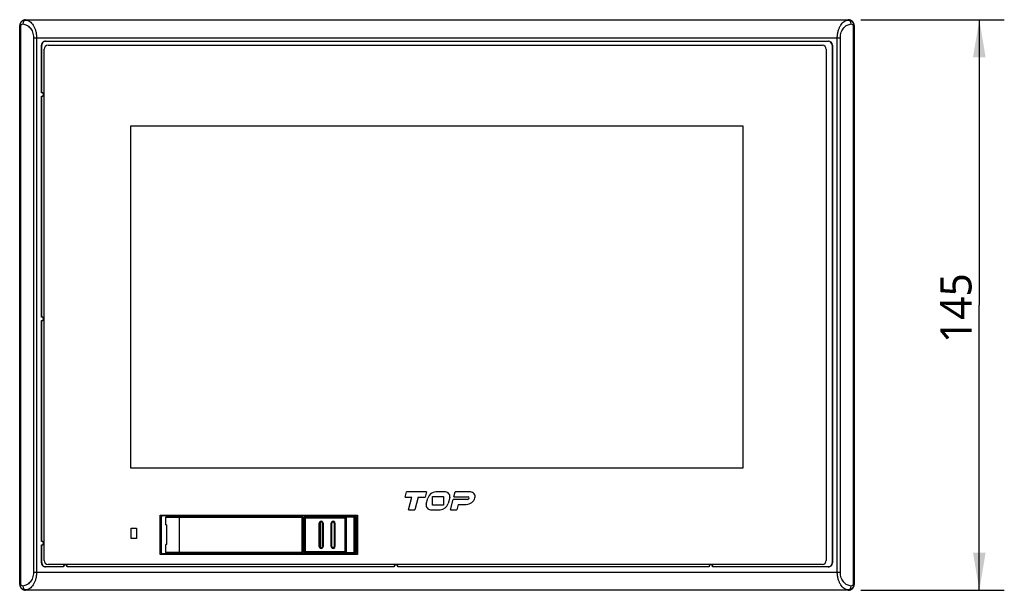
# Model space of a CAD drawing. Header units: inches. Extents: x 0 to 46.8, y 0 to 33.1.
# Tile 3 of 19: x 12.6 to 22.5, y 16.1 to 21.8. Entities that reach past the tile are written whole.
import ezdxf

# ---------------------------------------------------------------- set-up
doc = ezdxf.new("R2010")
doc.units = ezdxf.units.IN
doc.header["$LTSCALE"] = 2.572441
doc.header["$MEASUREMENT"] = 0
doc.layers.get('0').update_dxf_attribs({"linetype": 'CONTINUOUS'})
doc.layers.add('3D-TOPRW0701WD-SHAPE', color=7, linetype='CONTINUOUS')
doc.layers.add('TOPRW07-DIM', color=7, linetype='CONTINUOUS')
doc.styles.add('TEXTSTYLE_3', font='malgun.ttf')
doc.dimstyles.new('DIMSTYLE_3', dxfattribs={"dimtxt": 0.3125, "dimasz": 0.375, "dimexe": 0.125, "dimexo": 0.0625, "dimgap": 0.039062, "dimtad": 1, "dimdec": 1, "dimzin": 4, "dimdsep": 46, "dimtxsty": 'TEXTSTYLE_3', "dimblk": '_FILLED', "dimblk1": '_FILLED', "dimblk2": '_FILLED', "dimcen": 0.09, "dimadec": 5, "dimazin": 1, "dimtfac": 1, "dimtdec": 5, "dimtofl": 0, "dimtmove": 0, "dimatfit": 3, "dimldrblk": '_FILLED', "dimfxl": 1, "dimtolj": 1, "dimtzin": 4, "dimarcsym": 0})

# ---------------------------------------------------------------- blocks, each defined once
blk = doc.blocks.new('_FILLED')
at = {"color": 0, "linetype": 'BYBLOCK'}
blk.add_solid([(0, 0), (-1, 0.167), (-1, -0.167)], dxfattribs=at)
blk = doc.blocks.new('*D3')
at = {"layer": 'TOPRW07-DIM', "color": 2, "linetype": 'CONTINUOUS'}
for p, q in [((21.0181, 21.7988), (22.4536, 21.7988)), ((22.2036, 21.7988), (22.2036, 18.9444)), ((22.2036, 16.0901), (22.2036, 18.9444)), ((21.0181, 16.0901), (22.4536, 16.0901))]:
    blk.add_line(p, q, dxfattribs=at)
at = {"layer": 'TOPRW07-DIM', "color": 2, "linetype": 'CONTINUOUS', "xscale": 0.375, "yscale": 0.375, "zscale": 0.375}
for p, rotation in [((22.2036, 21.7988), 89.9999997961), ((22.2036, 16.0901), 269.9999997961)]:
    blk.add_blockref('_FILLED', p, dxfattribs=dict(at, rotation=rotation))
at = {"layer": 'TOPRW07-DIM', "color": 2, "linetype": 'CONTINUOUS', "insert": (21.813, 18.9134), "char_height": 0.3125, "width": 0.71875, "attachment_point": 2, "rotation": 90, "line_spacing_factor": 0.9, "style": 'TEXTSTYLE_3'}
blk.add_mtext('145', dxfattribs=at)

msp = doc.modelspace()

# ---------------------------------------------------------------- linework, layer by layer
at = {"layer": '3D-TOPRW0701WD-SHAPE', "color": 7, "linetype": 'CONTINUOUS'}
for p, q in [((12.668149, 21.795177), (12.664569, 21.798758)), ((12.664569, 21.798758), (20.893075, 21.798758)), ((12.666911, 21.795039), (12.66815, 21.795168)), ((20.889495, 21.795177), (12.668149, 21.795177)), ((20.893075, 21.798758), (20.889495, 21.795177)), ((20.889495, 21.795177), (20.890745, 21.79503)), ((12.605594, 16.149072), (12.605594, 21.739782)), ((12.605594, 21.739782), (12.608018, 21.73736)), ((12.608018, 21.73736), (12.608017, 16.151494)), ((12.617058, 21.73736), (12.608018, 21.73736)), ((12.617058, 16.151494), (12.617058, 21.73736)), ((20.949627, 21.737361), (20.940587, 21.737361)), ((20.940587, 21.737361), (20.940587, 16.151494)), ((20.949627, 21.737361), (20.952051, 21.739783)), ((20.949627, 16.151495), (20.949627, 21.737361)), ((20.952051, 21.739783), (20.952051, 16.149073)), ((12.743963, 21.618255), (12.743963, 16.2706)), ((12.743963, 21.618255), (20.813682, 21.618255)), ((12.774239, 21.618255), (12.774238, 16.2706)), ((12.865287, 21.582223), (12.86322, 21.584289)), ((12.86322, 21.584289), (20.694425, 21.584289)), ((12.865287, 21.582223), (20.692358, 21.582223)), ((20.694425, 21.584289), (20.692358, 21.582223)), ((20.783406, 16.2706), (20.783406, 21.618255)), ((20.813682, 16.2706), (20.813682, 21.618255)), ((12.824, 21.068223), (12.824, 21.54507)), ((12.824, 21.54507), (12.826066, 21.543002)), ((12.826066, 21.070412), (12.826066, 21.543002)), ((12.849688, 16.389309), (12.849688, 21.503483)), ((12.889059, 21.542853), (20.633153, 21.542853)), ((20.672523, 21.503483), (20.672523, 16.389309)), ((20.731578, 21.543002), (20.733645, 21.545069)), ((20.731578, 21.543002), (20.731578, 16.36554)), ((20.733645, 21.545069), (20.733645, 16.363469)), ((12.824, 18.824129), (12.824, 21.03323)), ((12.826066, 18.826317), (12.826066, 21.031042)), ((13.717799, 17.310569), (13.717799, 20.735766)), ((13.717799, 20.735766), (19.839846, 20.735766)), ((19.839846, 20.735766), (19.839846, 17.310569)), ((12.824, 16.580034), (12.824, 18.789136)), ((12.826066, 16.582223), (12.826066, 18.786947)), ((19.839846, 17.310569), (13.717799, 17.310569)), ((16.460604, 17.022191), (16.474469, 17.074)), ((16.674217, 17.074), (16.474469, 17.074)), ((16.674217, 17.074), (16.660321, 17.022191)), ((16.863952, 17.074), (16.767127, 17.074)), ((16.948941, 17.023931), (16.962298, 17.073888)), ((17.114842, 17.073888), (16.962298, 17.073888)), ((16.460604, 17.022191), (16.5294, 17.022191)), ((16.495821, 16.896825), (16.5294, 17.022191)), ((16.591992, 17.022191), (16.558413, 16.896825)), ((16.591992, 17.022191), (16.660321, 17.022191)), ((16.672067, 16.952573), (16.688404, 17.013584)), ((16.734807, 17.028397), (16.843958, 17.028397)), ((16.734807, 16.942418), (16.734807, 17.028397)), ((16.843958, 16.942418), (16.734807, 16.942418)), ((16.843958, 17.028397), (16.843958, 16.942418)), ((16.906735, 17.018246), (16.890386, 16.957229)), ((16.914833, 16.896825), (16.94242, 16.99971)), ((17.085971, 16.99971), (16.94242, 16.99971)), ((16.948941, 17.023931), (17.092298, 17.023931)), ((16.991713, 16.950038), (16.977445, 16.896825)), ((16.991713, 16.950038), (17.072741, 16.950038)), ((14.011106, 16.448364), (14.011106, 16.842065)), ((14.011106, 16.842065), (15.983547, 16.842065)), ((15.983547, 16.842065), (15.983547, 16.448364)), ((16.495821, 16.896825), (16.558413, 16.896825)), ((16.714851, 16.896825), (16.811666, 16.896825)), ((16.914833, 16.896825), (16.977445, 16.896825)), ((14.020141, 16.469235), (14.020141, 16.821194)), ((14.021447, 16.819889), (14.021447, 16.470541)), ((15.963548, 16.83694), (14.035887, 16.83694)), ((15.962242, 16.835634), (14.037192, 16.835634)), ((14.06605, 16.74364), (14.06605, 16.818443)), ((15.44024, 16.818443), (14.06605, 16.818443)), ((14.06605, 16.74364), (14.07661, 16.74364)), ((14.075396, 16.826317), (15.432366, 16.826317)), ((14.07661, 16.54679), (14.07661, 16.74364)), ((14.200082, 16.826317), (14.200082, 16.464112)), ((15.432366, 16.464112), (15.432366, 16.826049)), ((15.44024, 16.818443), (15.44024, 16.471986)), ((15.449009, 16.763651), (15.44024, 16.760459)), ((15.449351, 16.811929), (15.44976, 16.814984)), ((15.872991, 16.811929), (15.449351, 16.811929)), ((15.449351, 16.811929), (15.449351, 16.478501)), ((15.86118, 16.823739), (15.461162, 16.823739)), ((15.461162, 16.823739), (15.461162, 16.46669)), ((15.601942, 16.763324), (15.601657, 16.763307)), ((15.609811, 16.763325), (15.601942, 16.763325)), ((15.601942, 16.527105), (15.601942, 16.763324)), ((15.609811, 16.763325), (15.609811, 16.527105)), ((15.640742, 16.763325), (15.632873, 16.763325)), ((15.632873, 16.527105), (15.632873, 16.763325)), ((15.640742, 16.763325), (15.640742, 16.527106)), ((15.720052, 16.763324), (15.719767, 16.763307)), ((15.727921, 16.763325), (15.720052, 16.763325)), ((15.720052, 16.527105), (15.720052, 16.763324)), ((15.727921, 16.527105), (15.727921, 16.763325)), ((15.758853, 16.763325), (15.750983, 16.763325)), ((15.750983, 16.763325), (15.750983, 16.527105)), ((15.758853, 16.763325), (15.758853, 16.527105)), ((15.83394, 16.828286), (15.952051, 16.828286)), ((15.83394, 16.828286), (15.83394, 16.824059)), ((15.861181, 16.46669), (15.861181, 16.823739)), ((15.959925, 16.820412), (15.869979, 16.820412)), ((15.872991, 16.478501), (15.872991, 16.811929)), ((15.952051, 16.462144), (15.952051, 16.828017)), ((15.959925, 16.820412), (15.959925, 16.470018)), ((15.970115, 16.827762), (15.970115, 16.462668)), ((15.971421, 16.461362), (15.971421, 16.829067)), ((13.721736, 16.609782), (13.721736, 16.712144)), ((13.721736, 16.712144), (13.772917, 16.712144)), ((13.772917, 16.712144), (13.772917, 16.609782)), ((12.824, 16.363471), (12.824, 16.545041)), ((13.772917, 16.609782), (13.721736, 16.609782)), ((14.06605, 16.471986), (14.06605, 16.54679)), ((14.07661, 16.54679), (14.06605, 16.54679)), ((12.826066, 16.365539), (12.826066, 16.542853)), ((15.983547, 16.448364), (14.011106, 16.448364)), ((15.963548, 16.45349), (14.035887, 16.45349)), ((15.962242, 16.454795), (14.037192, 16.454795)), ((14.06605, 16.471986), (15.439971, 16.471986)), ((14.075396, 16.464112), (15.432366, 16.464112)), ((15.449014, 16.526792), (15.44024, 16.529979)), ((15.449351, 16.478501), (15.872991, 16.478501)), ((15.44976, 16.475446), (15.449351, 16.478501)), ((15.461162, 16.46669), (15.861181, 16.46669)), ((15.601657, 16.527105), (15.609811, 16.527105)), ((15.632873, 16.527105), (15.640742, 16.527105)), ((15.640742, 16.527106), (15.641027, 16.527123)), ((15.720052, 16.527105), (15.727921, 16.527105)), ((15.750983, 16.527105), (15.758853, 16.527105)), ((15.83394, 16.46669), (15.83394, 16.462144)), ((15.952051, 16.462144), (15.83394, 16.462144)), ((15.869979, 16.470018), (15.959656, 16.470018)), ((12.826066, 16.365536), (12.824, 16.363471)), ((20.633153, 16.349939), (12.889059, 16.349939)), ((20.733645, 16.363469), (20.731578, 16.365537)), ((12.743963, 16.2706), (20.813682, 16.2706)), ((12.863219, 16.324251), (12.865287, 16.326317)), ((13.04479, 16.324251), (12.863219, 16.324251)), ((13.042602, 16.326317), (12.86529, 16.326317)), ((16.351877, 16.324251), (13.079784, 16.324251)), ((16.349688, 16.326317), (13.081972, 16.326317)), ((19.501483, 16.324251), (16.38687, 16.324251)), ((19.499295, 16.326317), (16.389059, 16.326317)), ((20.694425, 16.324251), (19.536476, 16.324251)), ((20.692356, 16.326317), (19.538665, 16.326317)), ((20.692359, 16.326317), (20.694425, 16.324251)), ((12.608017, 16.151494), (12.605594, 16.149072)), ((12.608017, 16.151494), (12.617058, 16.151494)), ((20.940587, 16.151494), (20.949627, 16.151494)), ((20.952051, 16.149073), (20.949627, 16.151495)), ((12.66457, 16.090097), (12.668149, 16.093678)), ((20.893075, 16.090097), (12.66457, 16.090097)), ((12.668149, 16.093678), (12.6669, 16.093825)), ((12.668149, 16.093678), (20.889496, 16.093678)), ((20.890734, 16.093816), (20.889494, 16.093687)), ((20.889496, 16.093678), (20.893075, 16.090097))]:
    msp.add_line(p, q, dxfattribs=at)
for centre, radius, start, end in [((12.863169, 21.54512), 0.039169, 89.920966, 180.0773858), ((12.865239, 21.54305), 0.039173, 89.9305836, 180.0694166), ((12.889059, 21.503483), 0.03937, 89.9999998, 179.9999998), ((20.633153, 21.503483), 0.03937, 359.9999998, 89.9999998), ((12.826066, 21.050727), 0.017618, 263.2634261, 96.7367457), ((12.826066, 21.050727), 0.019685, 269.9999986, 90.0000206), ((12.826066, 18.806632), 0.017618, 263.2634261, 96.73675), ((12.826066, 18.806632), 0.019685, 269.9999986, 90.0000196), ((16.767127, 16.992504), 0.081496, 89.9999998, 165.0094451), ((16.863952, 17.029709), 0.044291, 345.0003964, 89.9999998), ((17.114842, 17.027902), 0.045986, 344.2655851, 89.9999998), ((16.714851, 16.941117), 0.044291, 165.0094451, 269.9999998), ((16.811666, 16.978321), 0.081496, 269.9999998, 345.0003964), ((17.072741, 17.039763), 0.089726, 269.9999998, 344.2655851), ((17.085971, 17.014984), 0.015274, 269.9999998, 359.9999998), ((17.092298, 17.014984), 0.008947, 359.9999998, 89.9999998), ((15.432366, 16.818443), 0.007874, 359.9999998, 89.9999998), ((15.621342, 16.763325), 0.0194, 359.9999919, 180.0045695), ((15.621342, 16.763325), 0.011531, 0.0000681, 179.9996165), ((15.739452, 16.763325), 0.0194, 359.9999919, 180.0045695), ((15.739452, 16.763325), 0.011531, 0.0001157, 179.9995325), ((15.861183, 16.811931), 0.011808, 359.9875799, 90.0124197), ((15.952051, 16.820412), 0.007874, 359.9999998, 89.9999998), ((12.826066, 16.562538), 0.017618, 263.2636029, 96.73675), ((12.826066, 16.562538), 0.019685, 270.0000028, 90.0000196), ((15.432366, 16.471986), 0.007874, 269.9999998, 359.9999998), ((15.621342, 16.527105), 0.0194, 179.9999919, 0.0045694), ((15.621342, 16.527105), 0.011531, 180.0000342, 359.9996165), ((15.739452, 16.527105), 0.0194, 179.9999978, 0.0000219), ((15.739452, 16.527105), 0.011531, 180.0000363, 0.000091), ((15.861183, 16.478498), 0.011808, 269.9875627, 0.0132776), ((15.952051, 16.470018), 0.007874, 269.9999998, 359.9999998), ((12.863169, 16.36342), 0.039169, 179.9208922, 270.0771132), ((12.865236, 16.365486), 0.039169, 179.9229002, 270.0791049), ((12.889059, 16.389309), 0.03937, 179.9999998, 269.9999998), ((20.633153, 16.389309), 0.03937, 269.9999998, 359.9999998), ((20.692409, 16.365486), 0.039169, 269.9228977, 0.0791016), ((20.694476, 16.36342), 0.039169, 269.9208743, 0.0770853), ((13.062287, 16.326317), 0.019685, 0.0000026, 180.0000013), ((13.062287, 16.326317), 0.017618, 353.2635963, 186.7363485), ((16.369373, 16.326317), 0.019685, 0.0000026, 180.0000002), ((16.369373, 16.326317), 0.017618, 353.2635963, 186.7363527), ((19.51898, 16.326317), 0.019685, 0.0000028, 180.0000002), ((19.51898, 16.326317), 0.017618, 353.263603, 186.7363527)]:
    msp.add_arc(centre, radius, start, end, dxfattribs=at)
for centre, major_axis, ratio, start_param, end_param in [((20.692058, 21.542702), (0.028051, 0.028051), 0.99243251, -0.78160007, 0.78160007), ((20.694124, 21.544769), (-0.028051, -0.028051), 0.99243251, 2.35999259, 3.92319272), ((14.035891, 16.82119), (-0.011139, 0.011139), 0.99969546, -0.78524587, 0.78524587), ((14.037197, 16.819884), (-0.011139, 0.011139), 0.99969546, -0.78524587, 0.78524587), ((15.460647, 16.812444), (0.008352, -0.008352), 0.99992385, 8.63941787, 10.21013805), ((15.861499, 16.812247), (-0.008352, -0.008352), 0.99992385, 2.35623257, 3.92695274), ((15.96224, 16.827759), (0.005569, 0.005569), 0.99969546, 5.49793944, 7.06843118), ((15.963546, 16.829065), (-0.005569, -0.005569), 0.99969546, 2.35634678, 3.92683852), ((14.035891, 16.46924), (0.011139, 0.011139), 0.99969546, 8.63953209, 10.21002383), ((14.037197, 16.470546), (-0.011139, -0.011139), 0.99969546, -0.78524587, 0.78524587), ((15.460647, 16.477985), (0.008352, 0.008352), 0.99992385, 2.35623257, 3.92695274), ((15.861499, 16.478183), (0.008352, -0.008352), 0.99992385, -0.78536009, 0.78536009), ((15.96224, 16.462671), (-0.005569, 0.005569), 0.99969546, -3.92683852, -2.35634678), ((15.963546, 16.461365), (-0.005569, 0.005569), 0.99969546, -3.92683852, -2.35634678)]:
    msp.add_ellipse(centre, major_axis=major_axis, ratio=ratio, start_param=start_param, end_param=end_param, dxfattribs=at)
for points, knots in [([(12.664574, 21.798758), (12.649526, 21.798758), (12.618162, 21.78619), (12.605594, 21.754826), (12.605594, 21.739777)], [0, 0, 0, 0, 0.50000016, 1, 1, 1, 1]), ([(12.608018, 21.737359), (12.60803, 21.745187), (12.611307, 21.760851), (12.624977, 21.780017), (12.644513, 21.792233), (12.659508, 21.795017), (12.666911, 21.795039)], [0, 0, 0, 0, 0.25805564, 0.51018273, 0.75593405, 1, 1, 1, 1]), ([(12.666911, 21.795038), (12.662999, 21.794796), (12.654856, 21.792102), (12.641695, 21.77966), (12.63739, 21.765264), (12.63718, 21.755733)], [0, 0, 0, 0, 0.22091968, 0.46265061, 1, 1, 1, 1]), ([(12.666911, 21.795039), (12.680678, 21.793673), (12.710264, 21.781796), (12.737515, 21.75096), (12.755182, 21.71831), (12.765762, 21.687811), (12.772587, 21.654044), (12.774758, 21.630305), (12.774239, 21.618255)], [0, 0, 0, 0, 0.18555978, 0.40732119, 0.5382798, 0.68250657, 0.83821596, 1, 1, 1, 1]), ([(20.783406, 21.618255), (20.782945, 21.630308), (20.785094, 21.654038), (20.791841, 21.687829), (20.802464, 21.718322), (20.82018, 21.750934), (20.847366, 21.781825), (20.876967, 21.793673), (20.890736, 21.795039)], [0, 0, 0, 0, 0.16179342, 0.31751136, 0.46175444, 0.59275275, 0.81440196, 1, 1, 1, 1]), ([(20.890736, 21.795039), (20.898139, 21.795017), (20.913134, 21.792231), (20.932673, 21.780016), (20.946335, 21.760846), (20.949616, 21.745185), (20.949627, 21.73736)], [0, 0, 0, 0, 0.24406627, 0.4898455, 0.74202367, 1, 1, 1, 1]), ([(20.920466, 21.755734), (20.920257, 21.765263), (20.915954, 21.77966), (20.902793, 21.792102), (20.894649, 21.794795), (20.890736, 21.795038)], [0, 0, 0, 0, 0.53732348, 0.77905569, 1, 1, 1, 1]), ([(20.952051, 21.739779), (20.952051, 21.754827), (20.939482, 21.78619), (20.908119, 21.798758), (20.893071, 21.798758)], [0, 0, 0, 0, 0.50000017, 1, 1, 1, 1]), ([(12.617058, 21.73736), (12.617058, 21.742472), (12.621943, 21.752825), (12.632414, 21.755851), (12.63718, 21.755733)], [0, 0, 0, 0, 0.51743231, 1, 1, 1, 1]), ([(12.63718, 21.755733), (12.650261, 21.754665), (12.677583, 21.746492), (12.712639, 21.717567), (12.737854, 21.673059), (12.743962, 21.6371), (12.743963, 21.618255)], [0, 0, 0, 0, 0.2075063, 0.43689896, 0.7020595, 1, 1, 1, 1]), ([(20.813682, 21.618255), (20.813683, 21.637102), (20.81979, 21.67306), (20.845005, 21.717565), (20.880058, 21.746491), (20.907383, 21.754665), (20.920466, 21.755734)], [0, 0, 0, 0, 0.29797485, 0.56307343, 0.79245514, 1, 1, 1, 1]), ([(20.920466, 21.755733), (20.925229, 21.755851), (20.935698, 21.752827), (20.940586, 21.742475), (20.940587, 21.737361)], [0, 0, 0, 0, 0.48227097, 1, 1, 1, 1]), ([(14.06605, 16.818443), (14.06605, 16.820627), (14.06858, 16.825088), (14.073179, 16.826317), (14.075396, 16.826317)], [0, 0, 0, 0, 0.4962158, 1, 1, 1, 1]), ([(15.44976, 16.814984), (15.450416, 16.817429), (15.453422, 16.822018), (15.458632, 16.823739), (15.461162, 16.823739)], [0, 0, 0, 0, 0.50020486, 1, 1, 1, 1]), ([(14.075396, 16.464112), (14.073179, 16.464112), (14.06858, 16.465342), (14.06605, 16.469802), (14.06605, 16.471986)], [0, 0, 0, 0, 0.50377442, 1, 1, 1, 1]), ([(15.461162, 16.46669), (15.458632, 16.46669), (15.453422, 16.468412), (15.450416, 16.473), (15.44976, 16.475446)], [0, 0, 0, 0, 0.49979644, 1, 1, 1, 1]), ([(12.743963, 16.2706), (12.743962, 16.251753), (12.737854, 16.215795), (12.712639, 16.17129), (12.677586, 16.142364), (12.650262, 16.13419), (12.637178, 16.133121)], [0, 0, 0, 0, 0.29797485, 0.56307343, 0.79245514, 1, 1, 1, 1]), ([(12.774238, 16.2706), (12.774699, 16.258547), (12.772551, 16.234817), (12.765803, 16.201026), (12.755181, 16.170532), (12.737464, 16.137921), (12.710279, 16.10703), (12.680678, 16.095182), (12.666908, 16.093816)], [0, 0, 0, 0, 0.16179342, 0.31751136, 0.46175444, 0.59275276, 0.81440196, 1, 1, 1, 1]), ([(20.890734, 16.093816), (20.876967, 16.095182), (20.84738, 16.107059), (20.82013, 16.137895), (20.802463, 16.170545), (20.791883, 16.201044), (20.785058, 16.234811), (20.782887, 16.25855), (20.783406, 16.2706)], [0, 0, 0, 0, 0.18555978, 0.40732119, 0.5382798, 0.68250657, 0.83821596, 1, 1, 1, 1]), ([(20.920465, 16.133121), (20.907384, 16.13419), (20.880062, 16.142362), (20.845005, 16.171288), (20.81979, 16.215796), (20.813683, 16.251755), (20.813682, 16.2706)], [0, 0, 0, 0, 0.2075063, 0.43689896, 0.7020595, 1, 1, 1, 1]), ([(12.666908, 16.093816), (12.659506, 16.093838), (12.644511, 16.096623), (12.624972, 16.108839), (12.61131, 16.128009), (12.608028, 16.14367), (12.608017, 16.151494)], [0, 0, 0, 0, 0.24406627, 0.4898455, 0.74202367, 1, 1, 1, 1]), ([(12.637178, 16.133121), (12.632416, 16.133004), (12.621946, 16.136028), (12.617058, 16.14638), (12.617058, 16.151494)], [0, 0, 0, 0, 0.48227097, 1, 1, 1, 1]), ([(20.949627, 16.151495), (20.949615, 16.143668), (20.946337, 16.128004), (20.932667, 16.108838), (20.913131, 16.096622), (20.898136, 16.093838), (20.890734, 16.093816)], [0, 0, 0, 0, 0.25805564, 0.51018273, 0.75593405, 1, 1, 1, 1]), ([(20.940587, 16.151494), (20.940587, 16.146383), (20.935702, 16.13603), (20.92523, 16.133003), (20.920465, 16.133121)], [0, 0, 0, 0, 0.51743231, 1, 1, 1, 1]), ([(12.605594, 16.149077), (12.605594, 16.134028), (12.618162, 16.102665), (12.649526, 16.090096), (12.664575, 16.090097)], [0, 0, 0, 0, 0.50000017, 1, 1, 1, 1]), ([(12.637178, 16.133121), (12.637387, 16.123591), (12.641691, 16.109195), (12.654852, 16.096753), (12.662996, 16.094059), (12.666908, 16.093817)], [0, 0, 0, 0, 0.53732348, 0.77905569, 1, 1, 1, 1]), ([(20.890734, 16.093817), (20.894645, 16.094059), (20.902789, 16.096753), (20.915949, 16.109195), (20.920254, 16.123591), (20.920465, 16.133121)], [0, 0, 0, 0, 0.22091969, 0.46265061, 1, 1, 1, 1]), ([(20.893071, 16.090097), (20.90812, 16.090097), (20.939482, 16.102665), (20.952051, 16.134028), (20.952051, 16.149077)], [0, 0, 0, 0, 0.50000016, 1, 1, 1, 1])]:
    msp.add_open_spline(points, degree=3, knots=knots, dxfattribs=at)

# ---------------------------------------------------------------- dimensions: what is measured, and where the dimension line sits
at = {"layer": 'TOPRW07-DIM', "color": 2, "linetype": 'CONTINUOUS'}
dim = msp.add_linear_dim(base=(22.203617, 16.090097), p1=(20.955575, 21.798758), p2=(20.955575, 16.090097), angle=269.9999998, dimstyle='DIMSTYLE_3', dxfattribs=at)
dim.commit()
dim.dimension.update_dxf_attribs({"geometry": '*D3', "text_midpoint": (22.203617, 18.91581), "dimtype": 160})

doc.saveas('drawing.dxf')
